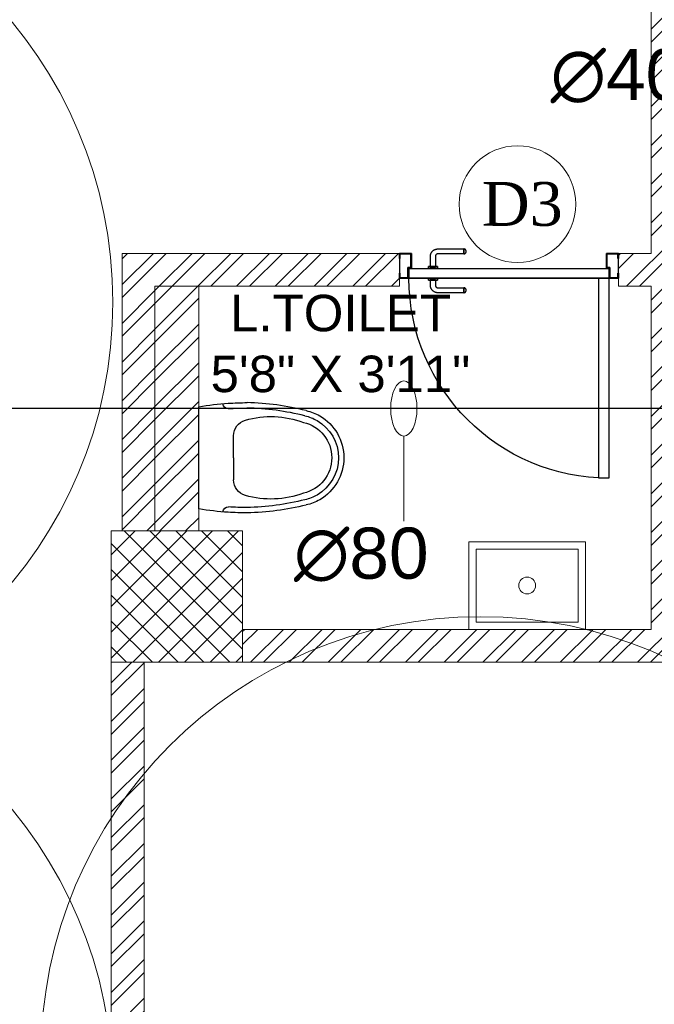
# Model space of a CAD drawing. Header units: inches. Extents: x 127277 to 158499, y 12149 to 20675.
# Tile 12 of 29: x 127651 to 127738, y 19294 to 19429. Entities that reach past the tile are written whole.
import ezdxf

# ---------------------------------------------------------------- set-up
doc = ezdxf.new("R2010")
doc.units = ezdxf.units.IN
doc.header["$MEASUREMENT"] = 0
for name, color, linetype, lineweight in [('FIRE', 1, 'Continuous', 25), ('PD_BRICK WALL_115', 134, 'Continuous', 30), ('PD_BRICK WALL_230', 4, 'Continuous', 50), ('PD_COLUMN', 2, 'Continuous', 60), ('PD_DOOR', 42, 'Continuous', 25), ('PD_FIXTURE', 21, 'Continuous', 25), ('PD_HATCH', 45, 'Continuous', 9), ('PP-SPRINKLER PIPE', 1, 'Continuous', 0), ('PP-TEXT', 7, 'Continuous', 40), ('SH-SPRINKLAR', 1, 'Continuous', 0)]:
    doc.layers.add(name, color=color, linetype=linetype, lineweight=lineweight)
doc.layers.add('PD_025_TEXT', color=61, linetype='Continuous')
doc.layers.add('PP-SPRINKLER', color=1, linetype='Continuous')
doc.styles.get("Standard").update_dxf_attribs({"font": 'times.ttf', "height": 4})
doc.styles.add('style1', font='arial.ttf', dxfattribs={"height": 500})
doc.styles.add('text Ht 200mm', font='arial.ttf')
pattern_1 = [(45, (165803.1266, 37468.1404), (-2.65165043, 2.65165043), []), (45, (165804.8943, 37468.1404), (-2.65165043, 2.65165043), [])]

# ---------------------------------------------------------------- blocks, each defined once
blk = doc.blocks.new('A$C24556D30')
at = {"color": 8}
for p, q in [((170, 400), (170, 20)), ((300, 210), (300, 292.2)), ((300, 210), (300, 127.8))]:
    blk.add_line(p, q, dxfattribs=at)
for points in [[(279.9, 412.5, 0.02753), (170, 400, 0.02753)], [(569.7, 385.6, 0.054905), (350, 415, 0.054905)], [(564.9, 366.1, 0.054905), (349.5, 395, 0.054905)], [(300, 210), (300, 290, 0.704392)], [(300, 210), (300, 130, -0.704392)], [(564.9, 53.9, -0.054905), (349.5, 25, -0.054905)], [(170, 20, 0.02753), (279.9, 7.5, 0.02753)], [(569.7, 34.4, -0.054905), (350, 5, -0.054905)]]:
    blk.add_lwpolyline(points, format="xyb", dxfattribs=at)
for centre, radius, start, end in [((279.9, 412.5), 20, 184.5905, 273.8823), ((350, -585), 1000, 90, 94.0204), ((350, -585), 980, 90, 94.0204), ((530, 210), 180, 60, 77.2425), ((360, 292.2), 60, 105.9249, 180), ((439, 15.2), 348.1, 69.701, 105.9249), ((530, 210), 135, 0, 77.2425), ((530, 210), 160, 60, 77.2425), ((530, 210), 160, 0, 60), ((530, 210), 180, 0, 60), ((530, 210), 135, 282.7575, 0), ((530, 210), 160, 300, 0), ((530, 210), 180, 300, 0), ((360, 127.8), 60, 180, 254.0751), ((439, 404.8), 348.1, 254.0751, 290.299), ((530, 210), 160, 282.7575, 300), ((530, 210), 180, 282.7575, 300), ((279.9, 7.5), 20, 86.1177, 175.4095), ((350, 1005), 1000, 265.9796, 270), ((350, 1005), 980, 265.9796, 270)]:
    blk.add_arc(centre, radius, start, end, dxfattribs=at)
blk = doc.blocks.new('door 1')
at = {"layer": 'PD_DOOR', "color": 8}
for p, q in [((159755.9, 15337.6), (159695.9, 15337.6)), ((159695.9, 15337.6), (159695.9, 15312.6)), ((159695.9, 15312.6), (159695.9, 15337.6)), ((159695.9, 15337.6), (159755.9, 15337.6)), ((159695.9, 15212.6), (159695.9, 15337.6)), ((159697.9, 15312.6), (159697.9, 15335.6)), ((159697.9, 15335.6), (159753.9, 15335.6)), ((159753.9, 15335.6), (159697.9, 15335.6)), ((159697.9, 15335.6), (159697.9, 15312.6)), ((159753.9, 15335.6), (159753.9, 15267.6)), ((159753.9, 15267.6), (159753.9, 15335.6)), ((159755.9, 15265.6), (159755.9, 15337.6)), ((159755.9, 15337.6), (159755.9, 15265.6)), ((160472.9, 15356.5), (160472.9, 15360.1)), ((160472.9, 15360.1), (160472.9, 15356.5)), ((160602.9, 15360.1), (160472.9, 15360.1)), ((160472.9, 15360.1), (160472.9, 15359.7)), ((160472.9, 15335.1), (160472.9, 15360.1)), ((160472.9, 15359.7), (160472.9, 15335.6)), ((160472.9, 15335.1), (160472.9, 15338.8)), ((160472.9, 15338.8), (160472.9, 15335.1)), ((160472.9, 15335.6), (160472.9, 15335.1)), ((160472.9, 15335.1), (160602.9, 15335.1)), ((160795.9, 15337.6), (160735.9, 15337.6)), ((160735.9, 15337.6), (160735.9, 15265.6)), ((160735.9, 15265.6), (160735.9, 15337.6)), ((160735.9, 15337.6), (160795.9, 15337.6)), ((160737.9, 15267.6), (160737.9, 15335.6)), ((160737.9, 15335.6), (160793.9, 15335.6)), ((160793.9, 15335.6), (160737.9, 15335.6)), ((160737.9, 15335.6), (160737.9, 15267.6)), ((160793.9, 15335.6), (160793.9, 15312.6)), ((160793.9, 15312.6), (160793.9, 15335.6)), ((160795.9, 15312.6), (160795.9, 15337.6)), ((160795.9, 15337.6), (160795.9, 15312.6)), ((160795.9, 15337.6), (160795.9, 15212.6)), ((159695.9, 15312.6), (159697.9, 15312.6)), ((159697.9, 15312.6), (159695.9, 15312.6)), ((160615.4, 15322.6), (160615.4, 15272.6)), ((160640.4, 15272.6), (160640.4, 15322.6)), ((160793.9, 15312.6), (160795.9, 15312.6)), ((160795.9, 15312.6), (160793.9, 15312.6)), ((159697.9, 15237.6), (159695.9, 15237.6)), ((159695.9, 15237.6), (159695.9, 15212.6)), ((159695.9, 15212.6), (159695.9, 15237.6)), ((159695.9, 15237.6), (159697.9, 15237.6)), ((159697.9, 15214.6), (159697.9, 15237.6)), ((159697.9, 15237.6), (159697.9, 15214.6)), ((159753.9, 15267.6), (159738.9, 15267.6)), ((159738.9, 15267.6), (159738.9, 15214.6)), ((159738.9, 15214.6), (159738.9, 15267.6)), ((159738.9, 15267.6), (159753.9, 15267.6)), ((159740.9, 15212.6), (159740.9, 15265.6)), ((159740.9, 15265.6), (159755.9, 15265.6)), ((159755.9, 15265.6), (159740.9, 15265.6)), ((159740.9, 15265.6), (159740.9, 15212.6)), ((160747.9, 15262.6), (159743.9, 15262.6)), ((159743.9, 15262.6), (159743.9, 15212.6)), ((160747.9, 15262.6), (159743.9, 15262.6)), ((159743.9, 15262.6), (159743.9, 15212.6)), ((160605.4, 15272.6), (160605.4, 15262.6)), ((160622.1, 15272.6), (160605.4, 15272.6)), ((160605.4, 15272.6), (160622.1, 15272.6)), ((160650.4, 15262.6), (160605.4, 15262.6)), ((160605.4, 15262.6), (160650.4, 15262.6)), ((160640.4, 15272.6), (160615.4, 15272.6)), ((160615.4, 15272.6), (160621.7, 15272.6)), ((160617.9, 15267.6), (160617.9, 15262.6)), ((160637.9, 15267.6), (160617.9, 15267.6)), ((160617.9, 15267.6), (160637.9, 15267.6)), ((160637.9, 15262.6), (160617.9, 15262.6)), ((160617.9, 15262.6), (160637.9, 15262.6)), ((160621.7, 15272.6), (160624.7, 15272.6)), ((160624.7, 15272.6), (160627.9, 15272.6)), ((160627.9, 15272.6), (160631.2, 15272.6)), ((160627.9, 15272.6), (160650.4, 15272.6)), ((160631.2, 15272.6), (160634.2, 15272.6)), ((160650.4, 15272.6), (160633.8, 15272.6)), ((160634.2, 15272.6), (160640.4, 15272.6)), ((160637.9, 15262.6), (160637.9, 15267.6)), ((160650.4, 15262.6), (160650.4, 15272.6)), ((160735.9, 15265.6), (160750.9, 15265.6)), ((160750.9, 15265.6), (160735.9, 15265.6)), ((160752.9, 15267.6), (160737.9, 15267.6)), ((160737.9, 15267.6), (160752.9, 15267.6)), ((160747.9, 15212.6), (160747.9, 15262.6)), ((160747.9, 15262.6), (160747.9, 15212.6)), ((160750.9, 15265.6), (160750.9, 15212.6)), ((160750.9, 15212.6), (160750.9, 15265.6)), ((160752.9, 15214.6), (160752.9, 15267.6)), ((160752.9, 15267.6), (160752.9, 15214.6)), ((160795.9, 15237.6), (160793.9, 15237.6)), ((160793.9, 15237.6), (160793.9, 15214.6)), ((160793.9, 15214.6), (160793.9, 15237.6)), ((160793.9, 15237.6), (160795.9, 15237.6)), ((160795.9, 15212.6), (160795.9, 15237.6)), ((160795.9, 15237.6), (160795.9, 15212.6)), ((159695.9, 15212.6), (159740.9, 15212.6)), ((159740.9, 15212.6), (159695.9, 15212.6)), ((159695.9, 15212.6), (159743.9, 15212.6)), ((159743.9, 15212.6), (159695.9, 15212.6)), ((159738.9, 15214.6), (159697.9, 15214.6)), ((159697.9, 15214.6), (159738.9, 15214.6)), ((159793.9, 15212.6), (159743.9, 15212.6)), ((159743.9, 15212.6), (159743.9, 14208.6)), ((159743.9, 15212.6), (160747.9, 15212.6)), ((159743.9, 15212.6), (159793.9, 15212.6)), ((159743.9, 15212.6), (159793.9, 15212.6)), ((159793.9, 15212.6), (159743.9, 15212.6)), ((159793.9, 14208.6), (159793.9, 15212.6)), ((159793.9, 15212.6), (160747.9, 15212.6)), ((159793.9, 15212.6), (160747.9, 15212.6)), ((160747.9, 15212.6), (159793.9, 15212.6)), ((160605.4, 15212.6), (160605.4, 15202.6)), ((160605.4, 15212.6), (160650.4, 15212.6)), ((160639.2, 15212.6), (160605.4, 15212.6)), ((160605.4, 15202.6), (160650.4, 15202.6)), ((160650.4, 15202.6), (160605.4, 15202.6)), ((160615.4, 15202.6), (160615.4, 15177.6)), ((160615.4, 15202.6), (160640.4, 15202.6)), ((160640.4, 15202.6), (160615.4, 15202.6)), ((160617.9, 15212.6), (160617.9, 15207.6)), ((160617.9, 15212.6), (160637.9, 15212.6)), ((160618.3, 15212.6), (160617.9, 15212.6)), ((160617.9, 15207.6), (160637.9, 15207.6)), ((160637.9, 15207.6), (160617.9, 15207.6)), ((160637.9, 15212.6), (160618.3, 15212.6)), ((160637.9, 15207.6), (160637.9, 15212.6)), ((160650.4, 15212.6), (160639.2, 15212.6)), ((160640.4, 15177.6), (160640.4, 15202.6)), ((160650.4, 15202.6), (160650.4, 15212.6)), ((160747.9, 15212.6), (160795.9, 15212.6)), ((160795.9, 15212.6), (160747.9, 15212.6)), ((160750.9, 15212.6), (160795.9, 15212.6)), ((160795.9, 15212.6), (160750.9, 15212.6)), ((160793.9, 15214.6), (160752.9, 15214.6)), ((160752.9, 15214.6), (160793.9, 15214.6)), ((160472.9, 15165.1), (160472.9, 15161.5)), ((160472.9, 15161.5), (160472.9, 15165.1)), ((160602.9, 15165.1), (160472.9, 15165.1)), ((160472.9, 15165.1), (160472.9, 15164.7)), ((160472.9, 15140.1), (160472.9, 15165.1)), ((160472.9, 15164.7), (160472.9, 15140.6)), ((160472.9, 15143.8), (160472.9, 15140.1)), ((160472.9, 15140.1), (160472.9, 15143.8)), ((160472.9, 15140.6), (160472.9, 15140.1)), ((160472.9, 15140.1), (160602.9, 15140.1)), ((159743.9, 14208.6), (159793.9, 14208.6))]:
    blk.add_line(p, q, dxfattribs=at)
at = {"layer": 'PD_DOOR', "color": 8, "flags": 128}
for points in [[(160460.4, 15347.6), (160460.5, 15348.1), (160460.5, 15348.6), (160460.5, 15349.1), (160460.6, 15349.6), (160460.7, 15350.1), (160460.8, 15350.6), (160460.9, 15351.1), (160461.1, 15351.6), (160461.2, 15352), (160461.4, 15352.5), (160461.6, 15353), (160461.9, 15353.4), (160462.1, 15353.9), (160462.4, 15354.3), (160462.6, 15354.7), (160462.9, 15355.1), (160463.2, 15355.5), (160463.5, 15355.9), (160463.9, 15356.3), (160464.2, 15356.6), (160464.6, 15357), (160465, 15357.3), (160465.4, 15357.6), (160465.8, 15357.9), (160466.2, 15358.2), (160466.6, 15358.4), (160467, 15358.7), (160467.5, 15358.9), (160467.9, 15359.1), (160468.4, 15359.3), (160468.9, 15359.5), (160469.4, 15359.6), (160469.8, 15359.8), (160470.3, 15359.9), (160470.8, 15360), (160471.3, 15360), (160471.8, 15360.1), (160472.3, 15360.1), (160472.8, 15360.1), (160472.9, 15360.1)], [(160472.9, 15335.1), (160472.4, 15335.2), (160471.9, 15335.2), (160471.4, 15335.2), (160470.9, 15335.3), (160470.5, 15335.4), (160470, 15335.5), (160469.5, 15335.6), (160469, 15335.8), (160468.5, 15335.9), (160468.1, 15336.1), (160467.6, 15336.3), (160467.2, 15336.6), (160466.7, 15336.8), (160466.3, 15337.1), (160465.9, 15337.3), (160465.5, 15337.6), (160465.1, 15337.9), (160464.7, 15338.2), (160464.3, 15338.6), (160464, 15338.9), (160463.6, 15339.3), (160463.3, 15339.7), (160463, 15340.1), (160462.7, 15340.5), (160462.4, 15340.9), (160462.2, 15341.3), (160461.9, 15341.8), (160461.7, 15342.2), (160461.5, 15342.7), (160461.3, 15343.1), (160461.1, 15343.6), (160461, 15344.1), (160460.8, 15344.5), (160460.7, 15345), (160460.6, 15345.5), (160460.5, 15346), (160460.5, 15346.5), (160460.5, 15347), (160460.4, 15347.5), (160460.4, 15347.6)], [(160640.4, 15322.6), (160640.4, 15324.1), (160640.3, 15325.6), (160640.2, 15327.1), (160640, 15328.6), (160639.7, 15330.1), (160639.4, 15331.6), (160639, 15333), (160638.5, 15334.4), (160638, 15335.9), (160637.5, 15337.2), (160636.9, 15338.6), (160636.2, 15340), (160635.5, 15341.3), (160634.7, 15342.6), (160633.9, 15343.8), (160633, 15345), (160632.1, 15346.2), (160631.1, 15347.4), (160630.1, 15348.5), (160629.1, 15349.5), (160628, 15350.6), (160626.8, 15351.5), (160625.7, 15352.5), (160624.4, 15353.4), (160623.2, 15354.2), (160621.9, 15355), (160620.6, 15355.7), (160619.3, 15356.4), (160617.9, 15357), (160616.5, 15357.6), (160615.1, 15358.1), (160613.7, 15358.6), (160612.2, 15359), (160610.8, 15359.3), (160609.3, 15359.6), (160607.8, 15359.8), (160606.3, 15360), (160604.8, 15360.1), (160603.3, 15360.1), (160602.9, 15360.1)], [(160602.9, 15335.1), (160603.4, 15335.1), (160603.9, 15335.1), (160604.4, 15335.1), (160604.9, 15335), (160605.4, 15334.9), (160605.9, 15334.8), (160606.4, 15334.7), (160606.9, 15334.5), (160607.3, 15334.3), (160607.8, 15334.2), (160608.3, 15334), (160608.7, 15333.7), (160609.2, 15333.5), (160609.6, 15333.2), (160610, 15333), (160610.4, 15332.7), (160610.8, 15332.4), (160611.2, 15332), (160611.6, 15331.7), (160611.9, 15331.4), (160612.2, 15331), (160612.6, 15330.6), (160612.9, 15330.2), (160613.2, 15329.8), (160613.5, 15329.4), (160613.7, 15329), (160614, 15328.5), (160614.2, 15328.1), (160614.4, 15327.6), (160614.6, 15327.2), (160614.8, 15326.7), (160614.9, 15326.2), (160615.1, 15325.7), (160615.2, 15325.3), (160615.3, 15324.8), (160615.3, 15324.3), (160615.4, 15323.8), (160615.4, 15323.3), (160615.4, 15322.8), (160615.4, 15322.6)], [(160460.4, 15152.6), (160460.5, 15153.1), (160460.5, 15153.6), (160460.5, 15154.1), (160460.6, 15154.6), (160460.7, 15155.1), (160460.8, 15155.6), (160460.9, 15156.1), (160461.1, 15156.6), (160461.2, 15157), (160461.4, 15157.5), (160461.6, 15158), (160461.9, 15158.4), (160462.1, 15158.9), (160462.4, 15159.3), (160462.6, 15159.7), (160462.9, 15160.1), (160463.2, 15160.5), (160463.5, 15160.9), (160463.9, 15161.3), (160464.2, 15161.6), (160464.6, 15162), (160465, 15162.3), (160465.4, 15162.6), (160465.8, 15162.9), (160466.2, 15163.2), (160466.6, 15163.4), (160467, 15163.7), (160467.5, 15163.9), (160467.9, 15164.1), (160468.4, 15164.3), (160468.9, 15164.5), (160469.4, 15164.6), (160469.8, 15164.8), (160470.3, 15164.9), (160470.8, 15165), (160471.3, 15165), (160471.8, 15165.1), (160472.3, 15165.1), (160472.8, 15165.1), (160472.9, 15165.1)], [(160472.9, 15140.1), (160472.4, 15140.2), (160471.9, 15140.2), (160471.4, 15140.2), (160470.9, 15140.3), (160470.5, 15140.4), (160470, 15140.5), (160469.5, 15140.6), (160469, 15140.8), (160468.5, 15140.9), (160468.1, 15141.1), (160467.6, 15141.3), (160467.2, 15141.6), (160466.7, 15141.8), (160466.3, 15142.1), (160465.9, 15142.3), (160465.5, 15142.6), (160465.1, 15142.9), (160464.7, 15143.2), (160464.3, 15143.6), (160464, 15143.9), (160463.6, 15144.3), (160463.3, 15144.7), (160463, 15145.1), (160462.7, 15145.5), (160462.4, 15145.9), (160462.2, 15146.3), (160461.9, 15146.8), (160461.7, 15147.2), (160461.5, 15147.7), (160461.3, 15148.1), (160461.1, 15148.6), (160461, 15149.1), (160460.8, 15149.5), (160460.7, 15150), (160460.6, 15150.5), (160460.5, 15151), (160460.5, 15151.5), (160460.5, 15152), (160460.4, 15152.5), (160460.4, 15152.6)], [(160602.9, 15140.1), (160604.4, 15140.2), (160605.9, 15140.3), (160607.4, 15140.4), (160608.9, 15140.6), (160610.4, 15140.9), (160611.9, 15141.2), (160613.3, 15141.6), (160614.7, 15142), (160616.2, 15142.5), (160617.5, 15143.1), (160618.9, 15143.7), (160620.3, 15144.4), (160621.6, 15145.1), (160622.9, 15145.9), (160624.1, 15146.7), (160625.3, 15147.6), (160626.5, 15148.5), (160627.7, 15149.5), (160628.8, 15150.5), (160629.8, 15151.5), (160630.9, 15152.6), (160631.8, 15153.8), (160632.8, 15154.9), (160633.7, 15156.1), (160634.5, 15157.4), (160635.3, 15158.7), (160636, 15160), (160636.7, 15161.3), (160637.3, 15162.7), (160637.9, 15164.1), (160638.4, 15165.5), (160638.9, 15166.9), (160639.3, 15168.3), (160639.6, 15169.8), (160639.9, 15171.3), (160640.1, 15172.8), (160640.3, 15174.2), (160640.4, 15175.7), (160640.4, 15177.2), (160640.4, 15177.6)], [(160615.4, 15177.6), (160615.4, 15177.1), (160615.4, 15176.6), (160615.4, 15176.1), (160615.3, 15175.7), (160615.2, 15175.2), (160615.1, 15174.7), (160615, 15174.2), (160614.8, 15173.7), (160614.6, 15173.2), (160614.5, 15172.8), (160614.3, 15172.3), (160614, 15171.9), (160613.8, 15171.4), (160613.5, 15171), (160613.3, 15170.6), (160613, 15170.2), (160612.7, 15169.8), (160612.3, 15169.4), (160612, 15169), (160611.7, 15168.7), (160611.3, 15168.3), (160610.9, 15168), (160610.5, 15167.7), (160610.1, 15167.4), (160609.7, 15167.1), (160609.3, 15166.9), (160608.8, 15166.6), (160608.4, 15166.4), (160607.9, 15166.2), (160607.5, 15166), (160607, 15165.8), (160606.5, 15165.7), (160606, 15165.5), (160605.6, 15165.4), (160605.1, 15165.3), (160604.6, 15165.3), (160604.1, 15165.2), (160603.6, 15165.2), (160603.1, 15165.1), (160602.9, 15165.1)]]:
    blk.add_lwpolyline(points, dxfattribs=at)
at = {"layer": 'PD_DOOR', "color": 8}
blk.add_arc((159743.9, 15212.6), 1004, 270, 0, dxfattribs=at)
blk = doc.blocks.new('DOOR1')
at = {"color": 8, "xscale": 0.03818181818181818, "yscale": 0.03818181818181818, "zscale": 0.03818181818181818, "rotation": 90}
blk.add_blockref('door 1', (-2370.94, -8406.75), dxfattribs=at)
blk = doc.blocks.new('FIRST FLOOR')
at = {"layer": 'PD_HATCH', "lineweight": 5}
h = blk.add_hatch(dxfattribs=at)
h.set_pattern_fill('ANSI32', color=251, scale=10)
h.set_pattern_definition([(45, (139238.8868, 19346.3716), (-2.65165, 2.65165), []), (45, (139240.6546, 19346.3716), (-2.65165, 2.65165), [])])
h.paths.add_polyline_path([(139249.66, 19348.45), (139206.41, 19348.45), (139206.41, 19343.95), (139249.66, 19343.95)])
h.paths.add_polyline_path([(139164.41, 19348.45), (139121.16, 19348.45), (139121.16, 19343.95), (139164.41, 19343.95)], flags=17)
h.paths.add_polyline_path([(139207.66, 19260.75), (139207.66, 19265.25), (139121.16, 19265.25), (139121.16, 19420.75), (139044.16, 19420.75), (139044.16, 19364.75), (139082.16, 19364.75), (139082.16, 19369.25), (139048.66, 19369.25), (139048.66, 19416.25), (139116.66, 19416.25), (139116.66, 19369.25), (139112.16, 19369.25), (139112.16, 19364.75), (139116.66, 19364.75), (139116.66, 19316.75), (139112.16, 19316.75), (139112.16, 19312.25), (139116.66, 19312.25), (139116.66, 19265.25), (139060.66, 19265.25), (139060.66, 19260.75), (139194.16, 19260.75), (139194.16, 19254.75), (139198.66, 19254.75), (139198.66, 19260.75)])
h.paths.add_polyline_path([(139249.66, 19265.25), (139249.66, 19260.75), (139411.66, 19260.75), (139411.66, 19265.25), (139258.66, 19265.25), (139258.66, 19354.75), (139318.66, 19354.75), (139318.66, 19330.75), (139323.16, 19330.75), (139323.16, 19354.75), (139402.66, 19354.75), (139402.66, 19326.75), (139407.16, 19326.75), (139407.16, 19485.75), (139411.66, 19485.75), (139411.66, 19490.25), (139402.66, 19490.25), (139402.66, 19363.75), (139258.66, 19363.75), (139258.66, 19579.75), (139249.66, 19579.75)])
h = blk.add_hatch(dxfattribs=at)
h.set_pattern_fill('ANSI32', color=251, scale=10)
h.set_pattern_definition(pattern_1)
h.paths.add_polyline_path([(139082.16, 19316.75), (139044.16, 19316.75), (139044.16, 19278.75), (139048.66, 19278.75), (139048.66, 19312.25), (139082.16, 19312.25)])
h = blk.add_hatch(dxfattribs=at)
h.set_pattern_fill('ANSI32', color=251, scale=10)
h.set_pattern_definition(pattern_1)
h.paths.add_polyline_path([(139054.66, 19312.25), (139048.66, 19312.25), (139048.66, 19278.75), (139054.66, 19278.75)])
h = blk.add_hatch(dxfattribs=at)
h.set_pattern_fill('ANSI37', color=251, scale=20)
h.set_pattern_definition([(45, (284116.9407, 45358.2446), (-1.767766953, 1.767766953), []), (135, (284116.9407, 45358.2446), (-1.767766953, -1.767766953), [])])
h.paths.add_polyline_path([(139060.66, 19278.75), (139060.66, 19260.75), (139042.66, 19260.75), (139042.66, 19278.75)])
h = blk.add_hatch(dxfattribs=at)
h.set_pattern_fill('ANSI32', color=251, scale=10)
h.set_pattern_definition(pattern_1)
h.paths.add_polyline_path([(139047.16, 19260.75), (139042.66, 19260.75), (139042.66, 19148.25), (139101.96, 19148.25), (139101.96, 19152.75), (139047.16, 19152.75)])
at = {"layer": 'PD_BRICK WALL_115', "color": 251, "lineweight": 5}
for p, q in [((139044.16, 19316.75), (139044.16, 19278.75)), ((139044.16, 19316.75), (139082.16, 19316.75)), ((139048.66, 19312.25), (139048.66, 19278.75)), ((139048.66, 19312.25), (139082.16, 19312.25)), ((139054.66, 19312.25), (139054.66, 19278.75))]:
    blk.add_line(p, q, dxfattribs=at)
for points in [[(139060.66, 19265.25), (139116.66, 19265.25), (139116.66, 19312.25), (139112.16, 19312.25), (139112.16, 19316.75), (139116.66, 19316.75), (139116.66, 19364.75)], [(139121.16, 19420.75), (139121.16, 19265.25), (139207.66, 19265.25), (139207.66, 19260.75), (139198.66, 19260.75), (139198.66, 19254.75), (139194.16, 19254.75), (139194.16, 19260.75), (139060.66, 19260.75)], [(139047.16, 19260.75), (139047.16, 19152.75), (139101.96, 19152.75), (139101.96, 19148.25), (139042.66, 19148.25), (139042.66, 19260.75)]]:
    blk.add_lwpolyline(points, dxfattribs=at)
at = {"layer": 'PD_BRICK WALL_230', "color": 251, "lineweight": 5}
blk.add_line((139082.16, 19316.75), (139082.16, 19312.25), dxfattribs=at)
at = {"layer": 'PD_COLUMN', "color": 251, "lineweight": 5}
blk.add_lwpolyline([(139060.66, 19278.75), (139060.66, 19260.75), (139042.66, 19260.75), (139042.66, 19278.75)], close=True, dxfattribs=at)
at = {"layer": 'PD_DOOR', "color": 251, "lineweight": 5}
blk.add_circle((139098.33, 19323.5), 8, dxfattribs=at)
at = {"layer": 'PD_FIXTURE', "color": 251, "lineweight": 5, "ltscale": 12}
for points in [[(139091.66, 19265.25), (139107.66, 19265.25), (139107.66, 19277.25), (139091.66, 19277.25)], [(139092.66, 19266.25), (139106.66, 19266.25), (139106.66, 19276.25), (139092.66, 19276.25)]]:
    blk.add_lwpolyline(points, close=True, dxfattribs=at)
blk.add_circle((139099.66, 19271.25), 1.15, dxfattribs=at)
at = {"layer": 'PD_DOOR', "color": 8, "ltscale": 25, "xscale": -0.7142857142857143, "yscale": 0.7142857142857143, "zscale": 0.7142857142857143, "rotation": 89.99999999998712}
blk.add_blockref('DOOR1', (137462.68, 17204.92), dxfattribs=at)
at = {"layer": 'PD_FIXTURE', "color": 251, "ltscale": 12, "xscale": -0.03684210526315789, "yscale": 0.03684210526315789, "zscale": 0.03684210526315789, "rotation": 180}
blk.add_blockref('A$C24556D30', (139048.39, 19296.49), dxfattribs=at)
at = {"layer": 'PD_025_TEXT', "color": 251, "insert": (139053.52, 19311.08), "char_height": 5, "width": 40.4935, "attachment_point": 1, "style": 'style1'}
blk.add_mtext('\\pi5.4344;L.TOILET\\P\\pi2.7604;5\'8" X 3\'11"', dxfattribs=at)
at = {"layer": 'PD_DOOR', "color": 251, "insert": (139093.46, 19326.53), "char_height": 6, "width": 47.1418, "attachment_point": 1}
blk.add_mtext('D3', dxfattribs=at)
blk = doc.blocks.new('PP-CEILING PENDANT')
at = {"layer": 'SH-SPRINKLAR', "lineweight": -3}
for p, q in [((-16.9, 17), (-75.6, 75.8)), ((17.2, 16.7), (75.4, 75)), ((-24, 0.1), (-37.4, -2.9)), ((-24, 0.8), (-37.3, 3.8)), ((-17.1, 16.7), (-28.7, 24.1)), ((-16.6, 17.3), (-23.9, 28.9)), ((-0.4, 24), (-3.4, 37.3)), ((-1.5, 8.9), (-1.5, 23.9)), ((0.6, 24), (3.5, 37.3)), ((1.5, 8.9), (1.5, 23.9)), ((16.8, 17.2), (24.1, 28.7)), ((17.6, 16.3), (29.1, 23.7)), ((23.9, -0.1), (37.4, 2.9)), ((-17.5, -16.3), (-76.5, -75.3)), ((-17.8, -16.1), (-29.3, -23.4)), ((-17.3, -16.6), (-24.7, -28.2)), ((-1.5, -23.9), (-4.5, -37.2)), ((-1.5, -23.9), (-1.5, -8.9)), ((-0.6, -24), (2.3, -37.4)), ((1.5, -23.9), (1.5, -8.9)), ((15.8, -18), (23.1, -29.5)), ((16.2, -17.7), (74.6, -76.1)), ((16.6, -17.3), (28.2, -24.7)), ((23.9, -1.3), (37.3, -4.2))]:
    blk.add_line(p, q, dxfattribs=at)
at = {"layer": 'SH-SPRINKLAR', "color": 8, "lineweight": 5}
blk.add_circle((0, 0), 1700, dxfattribs=at)
at = {"layer": 'SH-SPRINKLAR', "lineweight": -3}
for centre, major_axis, start_param, end_param in [((0, 0), (26.5, 26.5), 1.657505, 2.255676), ((0, 0), (-26.5, 26.5), 5.588406, 6.189787), ((0, 0), (0.02, 8.87), 5.497787, 11.780972), ((0, 0), (0.02, 6.56), 5.497787, 11.780972), ((0, 23.4), (1.12, 1.12), 5.863873, 8.273293), ((0, 0), (-26.5, 26.5), 4.798644, 5.40368), ((0, 0), (26.5, 26.5), 5.57395, 6.180955), ((0, 0), (-26.5, 26.5), 0.862204, 1.45951), ((0, 0), (-26.5, 26.5), 1.637496, 2.236801), ((0, -23.4), (1.12, 1.12), 2.722281, 5.131701), ((0, 0), (-26.5, 26.5), 2.418515, 3.021492), ((0, 0), (26.5, 26.5), 4.778634, 5.384791)]:
    blk.add_ellipse(centre, major_axis=major_axis, ratio=1, start_param=start_param, end_param=end_param, dxfattribs=at)
blk = doc.blocks.new('PP-SP ARROW')
at = {"color": 3}
blk.add_line((-31.5, 0), (-128.7, 0), dxfattribs=at)
blk.add_ellipse((0, 0), major_axis=(-31.5, 0), ratio=0.476486, dxfattribs=at)

msp = doc.modelspace()

# ---------------------------------------------------------------- block references
at = {"color": 8}
msp.add_blockref('FIRST FLOOR', (-11379.16, 79.93), dxfattribs=at)

# ---------------------------------------------------------------- next in the draw order: linework, layer by layer
at = {"layer": 'FIRE'}
msp.add_line((128268.08, 19375.43), (127363.39, 19375.43), dxfattribs=at)

# ---------------------------------------------------------------- next in the draw order: block references
at = {"layer": 'PP-SPRINKLER', "xscale": -0.0354331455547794, "yscale": 0.03543314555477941, "zscale": 35.43314555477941}
msp.add_blockref('PP-CEILING PENDANT', (127603.49, 19389.99), dxfattribs=at)
at = {"layer": 'PP-SPRINKLER', "zscale": 35.43314555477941, "rotation": 180}
for p, xscale, yscale in [((127714.12, 19286.68), 0.03543314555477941, 0.03543314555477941), ((127603.49, 19282.12), 0.0354331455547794, 0.0354331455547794)]:
    msp.add_blockref('PP-CEILING PENDANT', p, dxfattribs=dict(at, xscale=xscale, yscale=yscale))
at = {"layer": 'PP-SPRINKLER PIPE', "xscale": -0.1199999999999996, "yscale": 0.1199999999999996, "zscale": 0.03999999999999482, "rotation": 270}
msp.add_blockref('PP-SP ARROW', (127703.6, 19375.43), dxfattribs=at)

# ---------------------------------------------------------------- next in the draw order: texts
at = {"layer": 'PP-TEXT', "style": 'text Ht 200mm'}
for s, p in [('∅40', (127723.72, 19417.69)), ('∅80', (127688.55, 19352.12))]:
    msp.add_text(s, height=7, dxfattribs=at).set_placement(p)

doc.saveas('drawing.dxf')
